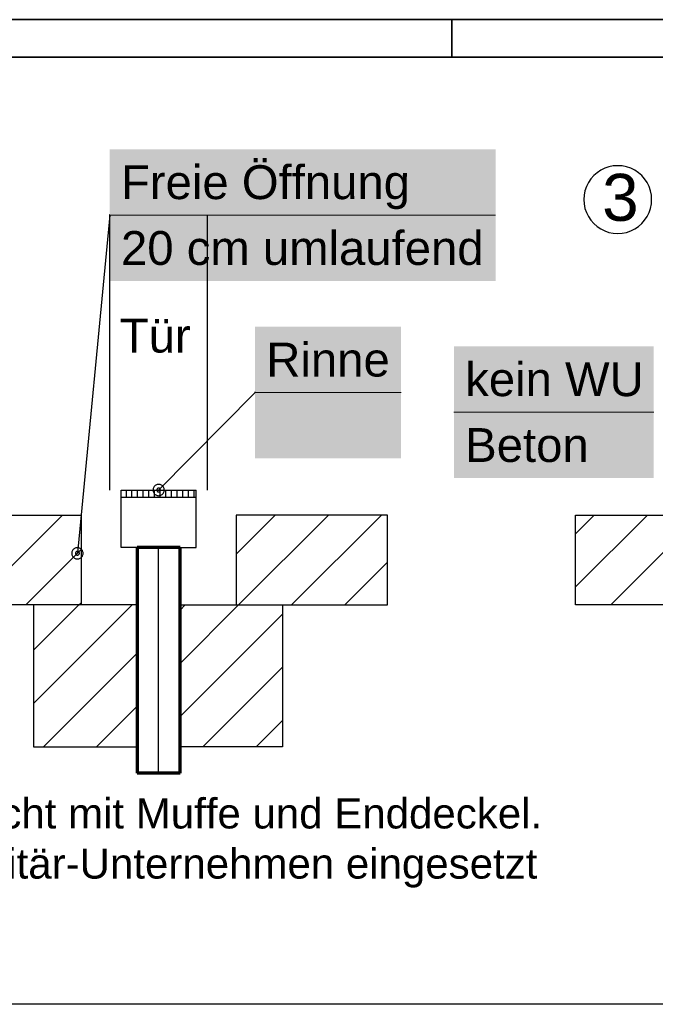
# Model space of a CAD drawing. Extents: x -779 to 790, y -208 to 633.
# Tile 20 of 232: x -627 to -542, y 503 to 633. Entities that reach past the tile are written whole.
import ezdxf
from ezdxf.lldxf.tags import DXFTag

# ---------------------------------------------------------------- set-up
doc = ezdxf.new("R2010")
doc.units = 0
doc.layers.get('0').update_dxf_attribs({"lineweight": 25})
for name, color, linetype, lineweight in [('Rahmen-A0U86KLAPE', 7, 'Continuous', 35), ('X-Rahmen', 7, 'Continuous', 25), ('X_Geometrie', 7, 'Continuous', 25), ('X_Rahmen', 7, 'Continuous', 25), ('X_Text', 7, 'Continuous', 25)]:
    doc.layers.add(name, color=color, linetype=linetype, lineweight=lineweight)
for name, color, linetype, lineweight, true_color in [('S_Mass', 150, 'Continuous', 25, 0x007fff), ('S_Schmutzwasser_Grundleitung', 7, 'Continuous', 70, 0x7f5f00), ('X_Schraffur', 7, 'Continuous', 25, 0xc0c0c0)]:
    doc.layers.add(name, color=color, linetype=linetype, lineweight=lineweight, true_color=true_color)
doc.styles.get("Standard").update_dxf_attribs({"font": 'arial.ttf'})
tags = doc.linetypes.add('fein_strichliert', pattern=[4, 1, -2, 1]).pattern_tags.tags
tags[8:9] = [DXFTag(74, 4), DXFTag(75, 0), DXFTag(340, '0'), DXFTag(46, 0.0), DXFTag(50, 0.0), DXFTag(44, 0.0), DXFTag(45, 0.0)]
tags[6:7] = [DXFTag(74, 4), DXFTag(75, 0), DXFTag(340, '0'), DXFTag(46, 0.0), DXFTag(50, 0.0), DXFTag(44, 0.0), DXFTag(45, 0.0)]
tags[4:5] = [DXFTag(74, 4), DXFTag(75, 0), DXFTag(340, '0'), DXFTag(46, 0.0), DXFTag(50, 0.0), DXFTag(44, 0.0), DXFTag(45, 0.0)]
tags = doc.linetypes.add('STRICHPUNKT2', pattern=[12.7, 6.35, -3.175, 0, -3.175]).pattern_tags.tags
tags[10:11] = [DXFTag(74, 4), DXFTag(75, 0), DXFTag(340, '0'), DXFTag(46, 0.0), DXFTag(50, 0.0), DXFTag(44, 0.0), DXFTag(45, 0.0)]
tags[8:9] = [DXFTag(74, 4), DXFTag(75, 0), DXFTag(340, '0'), DXFTag(46, 0.0), DXFTag(50, 0.0), DXFTag(44, 0.0), DXFTag(45, 0.0)]
tags[6:7] = [DXFTag(74, 4), DXFTag(75, 0), DXFTag(340, '0'), DXFTag(46, 0.0), DXFTag(50, 0.0), DXFTag(44, 0.0), DXFTag(45, 0.0)]
tags[4:5] = [DXFTag(74, 4), DXFTag(75, 0), DXFTag(340, '0'), DXFTag(46, 0.0), DXFTag(50, 0.0), DXFTag(44, 0.0), DXFTag(45, 0.0)]

# ---------------------------------------------------------------- blocks, each defined once
blk = doc.blocks.new('Blockreferenz-A07F5V4KWF', base_point=(-779.5, -207.57))
at = {"layer": 'Rahmen-A0U86KLAPE', "color": 0, "linetype": 'ByBlock', "ltscale": 0.35}
for p, q in [((789.5, 633.43), (-779.5, 633.43)), ((-569.5, 633.43), (-569.5, 628.43)), ((-759.5, 628.43), (784.5, 628.43))]:
    blk.add_line(p, q, dxfattribs=at)
blk = doc.blocks.new('Schraffur-A07F5VLNWF', base_point=(-608.28, 569.88))
at = {"color": 0, "lineweight": -2}
for p, q in [((-608.28, 569.88), (-608.28, 570.88)), ((-607.53, 569.88), (-607.53, 570.88)), ((-606.78, 569.88), (-606.78, 570.88)), ((-606.03, 569.88), (-606.03, 570.88)), ((-605.28, 569.88), (-605.28, 570.88)), ((-604.53, 569.88), (-604.53, 570.88)), ((-603.78, 569.88), (-603.78, 570.88))]:
    blk.add_line(p, q, dxfattribs=at)
blk = doc.blocks.new('Schraffur-A07F5VLPWF', base_point=(-612.78, 569.88))
at = {"color": 0, "lineweight": -2}
for p, q in [((-612.78, 569.88), (-612.78, 570.88)), ((-612.03, 569.88), (-612.03, 570.88)), ((-611.28, 569.88), (-611.28, 570.88)), ((-610.53, 569.88), (-610.53, 570.88)), ((-609.78, 569.88), (-609.78, 570.88)), ((-609.03, 569.88), (-609.03, 570.88))]:
    blk.add_line(p, q, dxfattribs=at)
blk = doc.blocks.new('Einzeiliger Text-A07F5VTRWF', base_point=(-613.66, 589.17))
at = {"color": 0, "lineweight": -2, "insert": (-613.66, 593.67), "char_height": 4.5, "attachment_point": 1}
blk.add_mtext('{\\fArial;Tür}', dxfattribs=at)
blk = doc.blocks.new('Einzeiliger Text-A07F5VU5WF', base_point=(-549.51, 606.68))
at = {"color": 0, "lineweight": -2, "insert": (-549.51, 612.93), "char_height": 6.25, "attachment_point": 1}
blk.add_mtext('{\\fArial;3}', dxfattribs=at)
blk = doc.blocks.new('Kreis-A07F5VU7WF', base_point=(-551.94, 605))
at = {"color": 0, "linetype": 'ByBlock', "lineweight": -2, "ltscale": 0.25}
for p, q in [((-547.43, 614.01), (-548.02, 613.98)), ((-546.85, 613.98), (-547.43, 614.01)), ((-550.62, 612.69), (-551.01, 612.25)), ((-550.18, 613.08), (-550.62, 612.69)), ((-549.69, 613.41), (-550.18, 613.08)), ((-549.16, 613.67), (-549.69, 613.41)), ((-548.6, 613.86), (-549.16, 613.67)), ((-548.02, 613.98), (-548.6, 613.86)), ((-546.27, 613.86), (-546.85, 613.98)), ((-545.71, 613.67), (-546.27, 613.86)), ((-545.18, 613.41), (-545.71, 613.67)), ((-544.69, 613.08), (-545.18, 613.41)), ((-544.25, 612.69), (-544.69, 613.08)), ((-543.86, 612.25), (-544.25, 612.69)), ((-551.34, 611.76), (-551.6, 611.23)), ((-551.01, 612.25), (-551.34, 611.76)), ((-543.53, 611.76), (-543.86, 612.25)), ((-543.27, 611.23), (-543.53, 611.76)), ((-551.9, 610.09), (-551.94, 609.51)), ((-551.79, 610.67), (-551.9, 610.09)), ((-551.6, 611.23), (-551.79, 610.67)), ((-543.08, 610.67), (-543.27, 611.23)), ((-542.96, 610.09), (-543.08, 610.67)), ((-542.93, 609.51), (-542.96, 610.09)), ((-551.94, 609.51), (-551.9, 608.92)), ((-551.9, 608.92), (-551.79, 608.34)), ((-543.08, 608.34), (-542.96, 608.92)), ((-542.96, 608.92), (-542.93, 609.51)), ((-551.79, 608.34), (-551.6, 607.78)), ((-551.6, 607.78), (-551.34, 607.25)), ((-543.53, 607.25), (-543.27, 607.78)), ((-543.27, 607.78), (-543.08, 608.34)), ((-551.34, 607.25), (-551.01, 606.76)), ((-551.01, 606.76), (-550.62, 606.32)), ((-550.62, 606.32), (-550.18, 605.93)), ((-544.69, 605.93), (-544.25, 606.32)), ((-544.25, 606.32), (-543.86, 606.76)), ((-543.86, 606.76), (-543.53, 607.25)), ((-550.18, 605.93), (-549.69, 605.6)), ((-549.69, 605.6), (-549.16, 605.34)), ((-549.16, 605.34), (-548.6, 605.15)), ((-548.6, 605.15), (-548.02, 605.04)), ((-548.02, 605.04), (-547.43, 605)), ((-547.43, 605), (-546.85, 605.04)), ((-546.85, 605.04), (-546.27, 605.15)), ((-546.27, 605.15), (-545.71, 605.34)), ((-545.71, 605.34), (-545.18, 605.6)), ((-545.18, 605.6), (-544.69, 605.93))]:
    blk.add_line(p, q, dxfattribs=at)
blk = doc.blocks.new('Schraffur-A07F5VU9WF', base_point=(-625.11, 536.73))
at = {"color": 0, "lineweight": -2}
for p, q in [((-625.11, 542.51), (-612.01, 555.61)), ((-616.74, 536.73), (-611.34, 542.14))]:
    blk.add_line(p, q, dxfattribs=at)
at = {"color": 0, "linetype": 'fein_strichliert', "lineweight": -2, "ltscale": 0.25}
for p, q in [((-625.08, 549.62), (-619.08, 555.61)), ((-623.81, 536.73), (-611.34, 549.21))]:
    blk.add_line(p, q, dxfattribs=at)
blk = doc.blocks.new('Schraffur-A07F5VUBWF', base_point=(-605.64, 536.73))
at = {"color": 0, "lineweight": -2}
for p, q in [((-605.64, 547.84), (-597.87, 555.61)), ((-602.6, 536.73), (-592, 547.33))]:
    blk.add_line(p, q, dxfattribs=at)
at = {"color": 0, "linetype": 'fein_strichliert', "lineweight": -2, "ltscale": 0.25}
for p, q in [((-605.64, 554.91), (-604.94, 555.61)), ((-605.64, 540.77), (-592, 554.4)), ((-595.53, 536.73), (-592, 540.26))]:
    blk.add_line(p, q, dxfattribs=at)
blk = doc.blocks.new('Schraffur-A07F5VUDWF', base_point=(-598.18, 555.61))
at = {"color": 0, "linetype": 'fein_strichliert', "lineweight": -2, "ltscale": 0.25}
for p, q in [((-598.18, 562.37), (-592.98, 567.56)), ((-590.8, 555.61), (-578.84, 567.56))]:
    blk.add_line(p, q, dxfattribs=at)
at = {"color": 0, "lineweight": -2}
for p, q in [((-597.87, 555.61), (-585.91, 567.56)), ((-583.73, 555.61), (-578.05, 561.28))]:
    blk.add_line(p, q, dxfattribs=at)
blk = doc.blocks.new('Schraffur-A07F5VUFWF', base_point=(-638.92, 555.61))
at = {"color": 0, "lineweight": -2}
for p, q in [((-638.92, 556.98), (-628.34, 567.56)), ((-626.15, 555.61), (-618.8, 562.96))]:
    blk.add_line(p, q, dxfattribs=at)
at = {"color": 0, "linetype": 'fein_strichliert', "lineweight": -2, "ltscale": 0.25}
for p, q in [((-638.92, 564.05), (-635.41, 567.56)), ((-633.22, 555.61), (-621.27, 567.56)), ((-619.08, 555.61), (-618.8, 555.89))]:
    blk.add_line(p, q, dxfattribs=at)
blk = doc.blocks.new('Schraffur-A07F5VUJWF', base_point=(-553.05, 555.61))
at = {"color": 0, "lineweight": -2}
for p, q in [((-553.05, 558), (-543.49, 567.56)), ((-541.3, 555.61), (-532.93, 563.98))]:
    blk.add_line(p, q, dxfattribs=at)
at = {"color": 0, "linetype": 'fein_strichliert', "lineweight": -2, "ltscale": 0.25}
for p, q in [((-553.05, 565.07), (-550.56, 567.56)), ((-548.37, 555.61), (-536.42, 567.56)), ((-534.23, 555.61), (-532.93, 556.91))]:
    blk.add_line(p, q, dxfattribs=at)

msp = doc.modelspace()

# ---------------------------------------------------------------- linework, layer by layer
at = {"layer": 'S_Mass'}
for p, q in [((-615, 607.46), (-615.01, 607.46)), ((-615.01, 607.46), (-615.01, 607.46)), ((-615.01, 607.46), (-615.01, 607.46)), ((-615.01, 607.46), (-615.01, 607.45)), ((-615.01, 607.45), (-615.01, 607.45)), ((-614.99, 607.47), (-615, 607.47)), ((-615, 607.47), (-615, 607.47)), ((-615, 607.47), (-615, 607.47)), ((-615, 607.47), (-615, 607.46)), ((-614.98, 607.47), (-614.99, 607.47)), ((-614.99, 607.47), (-614.99, 607.47)), ((-614.99, 607.47), (-614.99, 607.47)), ((-614.97, 607.47), (-614.98, 607.47)), ((-614.98, 607.47), (-614.98, 607.47)), ((-614.98, 607.47), (-614.98, 607.47)), ((-614.97, 607.46), (-614.97, 607.47)), ((-614.97, 607.47), (-614.97, 607.47)), ((-614.96, 607.46), (-614.97, 607.46)), ((-614.97, 607.46), (-614.97, 607.46)), ((-614.97, 607.46), (-614.97, 607.46)), ((-614.96, 607.45), (-614.96, 607.46)), ((-614.96, 607.45), (-614.96, 607.45)), ((-614.99, 607.45), (-619.28, 562.48)), ((-615.01, 607.45), (-615.01, 607.45)), ((-615.01, 607.45), (-615.01, 607.44)), ((-615.01, 607.44), (-615.01, 607.44)), ((-615.01, 607.44), (-615.01, 607.44)), ((-615.01, 607.44), (-615.01, 607.43)), ((-615.01, 607.43), (-615.01, 607.43)), ((-615.01, 607.43), (-615, 607.43)), ((-615, 607.43), (-615, 607.43)), ((-615, 607.43), (-615, 607.42)), ((-615, 607.42), (-615, 607.42)), ((-615, 607.42), (-614.99, 607.42)), ((-614.99, 607.42), (-614.99, 607.42)), ((-614.99, 607.42), (-614.99, 607.42)), ((-614.99, 607.42), (-614.98, 607.42)), ((-614.98, 607.42), (-614.98, 607.42)), ((-614.98, 607.42), (-614.98, 607.42)), ((-614.98, 607.42), (-614.97, 607.42)), ((-614.97, 607.43), (-614.96, 607.44)), ((-614.97, 607.42), (-614.97, 607.43)), ((-614.97, 607.43), (-614.97, 607.43)), ((-614.97, 607.43), (-614.97, 607.43)), ((-614.97, 607.43), (-614.97, 607.43)), ((-614.96, 607.45), (-614.96, 607.45)), ((-614.96, 607.44), (-614.96, 607.45)), ((-614.96, 607.44), (-614.96, 607.44)), ((-614.96, 607.44), (-614.96, 607.44)), ((-595.67, 583.86), (-608.49, 570.88)), ((-595.68, 583.88), (-595.69, 583.87)), ((-595.69, 583.87), (-595.69, 583.87)), ((-595.69, 583.87), (-595.69, 583.87)), ((-595.69, 583.87), (-595.69, 583.87)), ((-595.69, 583.87), (-595.69, 583.86)), ((-595.69, 583.86), (-595.69, 583.86)), ((-595.69, 583.86), (-595.69, 583.86)), ((-595.69, 583.86), (-595.69, 583.85)), ((-595.69, 583.85), (-595.69, 583.85)), ((-595.69, 583.85), (-595.69, 583.85)), ((-595.69, 583.85), (-595.69, 583.84)), ((-595.69, 583.84), (-595.68, 583.84)), ((-595.67, 583.88), (-595.68, 583.88)), ((-595.68, 583.88), (-595.68, 583.88)), ((-595.68, 583.88), (-595.68, 583.88)), ((-595.68, 583.84), (-595.68, 583.84)), ((-595.68, 583.84), (-595.68, 583.84)), ((-595.68, 583.84), (-595.67, 583.84)), ((-595.66, 583.88), (-595.67, 583.88)), ((-595.67, 583.88), (-595.67, 583.88)), ((-595.67, 583.88), (-595.67, 583.88)), ((-595.67, 583.88), (-595.67, 583.88)), ((-595.67, 583.84), (-595.67, 583.84)), ((-595.67, 583.84), (-595.67, 583.83)), ((-595.67, 583.83), (-595.67, 583.83)), ((-595.67, 583.83), (-595.66, 583.83)), ((-595.65, 583.88), (-595.66, 583.88)), ((-595.66, 583.88), (-595.66, 583.88)), ((-595.66, 583.88), (-595.66, 583.88)), ((-595.66, 583.83), (-595.66, 583.84)), ((-595.66, 583.84), (-595.66, 583.84)), ((-595.66, 583.84), (-595.65, 583.84)), ((-595.65, 583.87), (-595.65, 583.88)), ((-595.65, 583.88), (-595.65, 583.88)), ((-595.65, 583.88), (-595.65, 583.88)), ((-595.64, 583.87), (-595.65, 583.87)), ((-595.65, 583.84), (-595.64, 583.85)), ((-595.65, 583.84), (-595.65, 583.84)), ((-595.65, 583.84), (-595.65, 583.84)), ((-595.65, 583.84), (-595.65, 583.84)), ((-595.64, 583.86), (-595.64, 583.87)), ((-595.64, 583.87), (-595.64, 583.87)), ((-595.64, 583.87), (-595.64, 583.87)), ((-595.64, 583.86), (-595.64, 583.86)), ((-595.64, 583.85), (-595.64, 583.86)), ((-595.64, 583.86), (-595.64, 583.86)), ((-595.64, 583.85), (-595.64, 583.85)), ((-595.64, 583.85), (-595.64, 583.85)), ((-609.23, 570.98), (-609.24, 570.88)), ((-609.24, 570.88), (-609.23, 570.79)), ((-609.21, 571.08), (-609.23, 570.98)), ((-609.18, 571.17), (-609.21, 571.08)), ((-609.14, 571.26), (-609.18, 571.17)), ((-609.08, 571.34), (-609.14, 571.26)), ((-609.02, 571.41), (-609.08, 571.34)), ((-608.94, 571.48), (-609.02, 571.41)), ((-608.86, 571.53), (-608.94, 571.48)), ((-608.77, 571.58), (-608.86, 571.53)), ((-608.68, 571.61), (-608.77, 571.58)), ((-608.73, 570.92), (-608.74, 570.88)), ((-608.74, 570.88), (-608.73, 570.85)), ((-608.72, 570.98), (-608.73, 570.95)), ((-608.73, 570.95), (-608.73, 570.92)), ((-608.73, 570.85), (-608.73, 570.82)), ((-608.73, 570.82), (-608.72, 570.79)), ((-608.7, 571.01), (-608.72, 570.98)), ((-608.69, 571.04), (-608.7, 571.01)), ((-608.66, 571.06), (-608.69, 571.04)), ((-608.58, 571.63), (-608.68, 571.61)), ((-608.64, 571.08), (-608.66, 571.06)), ((-608.61, 571.1), (-608.64, 571.08)), ((-608.58, 571.12), (-608.61, 571.1)), ((-608.49, 571.63), (-608.58, 571.63)), ((-608.55, 571.13), (-608.58, 571.12)), ((-608.52, 571.13), (-608.55, 571.13)), ((-608.49, 571.13), (-608.52, 571.13)), ((-608.39, 571.63), (-608.49, 571.63)), ((-608.45, 571.13), (-608.49, 571.13)), ((-608.42, 571.13), (-608.45, 571.13)), ((-608.39, 571.12), (-608.42, 571.13)), ((-608.29, 571.61), (-608.39, 571.63)), ((-608.36, 571.1), (-608.39, 571.12)), ((-608.33, 571.08), (-608.36, 571.1)), ((-608.31, 571.06), (-608.33, 571.08)), ((-608.29, 571.04), (-608.31, 571.06)), ((-608.2, 571.58), (-608.29, 571.61)), ((-608.27, 571.01), (-608.29, 571.04)), ((-608.26, 570.98), (-608.27, 571.01)), ((-608.25, 570.95), (-608.26, 570.98)), ((-608.26, 570.79), (-608.25, 570.82)), ((-608.24, 570.92), (-608.25, 570.95)), ((-608.25, 570.82), (-608.24, 570.85)), ((-608.24, 570.88), (-608.24, 570.92)), ((-608.24, 570.85), (-608.24, 570.88)), ((-608.11, 571.53), (-608.2, 571.58)), ((-608.03, 571.48), (-608.11, 571.53)), ((-607.96, 571.41), (-608.03, 571.48)), ((-607.89, 571.34), (-607.96, 571.41)), ((-607.84, 571.26), (-607.89, 571.34)), ((-607.79, 571.17), (-607.84, 571.26)), ((-607.76, 571.08), (-607.79, 571.17)), ((-607.74, 570.98), (-607.76, 571.08)), ((-607.74, 570.88), (-607.74, 570.98)), ((-607.74, 570.79), (-607.74, 570.88)), ((-609.23, 570.79), (-609.21, 570.69)), ((-609.21, 570.69), (-609.18, 570.6)), ((-609.18, 570.6), (-609.14, 570.51)), ((-609.14, 570.51), (-609.08, 570.43)), ((-609.08, 570.43), (-609.02, 570.35)), ((-609.02, 570.35), (-608.94, 570.29)), ((-608.94, 570.29), (-608.86, 570.23)), ((-608.86, 570.23), (-608.77, 570.19)), ((-608.77, 570.19), (-608.68, 570.16)), ((-608.72, 570.79), (-608.7, 570.76)), ((-608.7, 570.76), (-608.69, 570.73)), ((-608.69, 570.73), (-608.66, 570.71)), ((-608.68, 570.16), (-608.58, 570.14)), ((-608.66, 570.71), (-608.64, 570.69)), ((-608.64, 570.69), (-608.61, 570.67)), ((-608.61, 570.67), (-608.58, 570.65)), ((-608.58, 570.65), (-608.55, 570.64)), ((-608.58, 570.14), (-608.49, 570.13)), ((-608.55, 570.64), (-608.52, 570.64)), ((-608.52, 570.64), (-608.49, 570.63)), ((-608.49, 570.63), (-608.45, 570.64)), ((-608.49, 570.13), (-608.39, 570.14)), ((-608.45, 570.64), (-608.42, 570.64)), ((-608.42, 570.64), (-608.39, 570.65)), ((-608.39, 570.65), (-608.36, 570.67)), ((-608.39, 570.14), (-608.29, 570.16)), ((-608.36, 570.67), (-608.33, 570.69)), ((-608.33, 570.69), (-608.31, 570.71)), ((-608.31, 570.71), (-608.29, 570.73)), ((-608.29, 570.73), (-608.27, 570.76)), ((-608.29, 570.16), (-608.2, 570.19)), ((-608.27, 570.76), (-608.26, 570.79)), ((-608.2, 570.19), (-608.11, 570.23)), ((-608.11, 570.23), (-608.03, 570.29)), ((-608.03, 570.29), (-607.96, 570.35)), ((-607.96, 570.35), (-607.89, 570.43)), ((-607.89, 570.43), (-607.84, 570.51)), ((-607.84, 570.51), (-607.79, 570.6)), ((-607.79, 570.6), (-607.76, 570.69)), ((-607.76, 570.69), (-607.74, 570.79)), ((-619.81, 563.01), (-619.88, 562.94)), ((-619.74, 563.07), (-619.81, 563.01)), ((-619.66, 563.13), (-619.74, 563.07)), ((-619.57, 563.17), (-619.66, 563.13)), ((-619.48, 563.2), (-619.57, 563.17)), ((-619.38, 563.22), (-619.48, 563.2)), ((-619.28, 563.23), (-619.38, 563.22)), ((-619.18, 563.22), (-619.28, 563.23)), ((-619.09, 563.2), (-619.18, 563.22)), ((-619, 563.17), (-619.09, 563.2)), ((-618.91, 563.13), (-619, 563.17)), ((-618.83, 563.07), (-618.91, 563.13)), ((-618.75, 563.01), (-618.83, 563.07)), ((-618.69, 562.94), (-618.75, 563.01)), ((-620.01, 562.67), (-620.03, 562.58)), ((-620.03, 562.58), (-620.03, 562.48)), ((-620.03, 562.48), (-620.03, 562.38)), ((-620.03, 562.38), (-620.01, 562.28)), ((-619.98, 562.77), (-620.01, 562.67)), ((-620.01, 562.28), (-619.98, 562.19)), ((-619.93, 562.85), (-619.98, 562.77)), ((-619.98, 562.19), (-619.93, 562.1)), ((-619.88, 562.94), (-619.93, 562.85)), ((-619.93, 562.1), (-619.88, 562.02)), ((-619.88, 562.02), (-619.81, 561.95)), ((-619.81, 561.95), (-619.74, 561.88)), ((-619.74, 561.88), (-619.66, 561.83)), ((-619.66, 561.83), (-619.57, 561.79)), ((-619.57, 561.79), (-619.48, 561.75)), ((-619.52, 562.54), (-619.53, 562.51)), ((-619.53, 562.51), (-619.53, 562.48)), ((-619.53, 562.48), (-619.53, 562.45)), ((-619.53, 562.45), (-619.52, 562.41)), ((-619.51, 562.57), (-619.52, 562.54)), ((-619.52, 562.41), (-619.51, 562.38)), ((-619.5, 562.6), (-619.51, 562.57)), ((-619.51, 562.38), (-619.5, 562.35)), ((-619.48, 562.63), (-619.5, 562.6)), ((-619.5, 562.35), (-619.48, 562.33)), ((-619.46, 562.66), (-619.48, 562.63)), ((-619.48, 562.33), (-619.46, 562.3)), ((-619.48, 561.75), (-619.38, 561.74)), ((-619.43, 562.68), (-619.46, 562.66)), ((-619.46, 562.3), (-619.43, 562.28)), ((-619.41, 562.7), (-619.43, 562.68)), ((-619.43, 562.28), (-619.41, 562.26)), ((-619.38, 562.71), (-619.41, 562.7)), ((-619.41, 562.26), (-619.38, 562.25)), ((-619.35, 562.72), (-619.38, 562.71)), ((-619.38, 562.25), (-619.35, 562.24)), ((-619.38, 561.74), (-619.28, 561.73)), ((-619.32, 562.73), (-619.35, 562.72)), ((-619.35, 562.24), (-619.32, 562.23)), ((-619.28, 562.73), (-619.32, 562.73)), ((-619.32, 562.23), (-619.28, 562.23)), ((-619.25, 562.73), (-619.28, 562.73)), ((-619.28, 562.23), (-619.25, 562.23)), ((-619.28, 561.73), (-619.18, 561.74)), ((-619.22, 562.72), (-619.25, 562.73)), ((-619.25, 562.23), (-619.22, 562.24)), ((-619.19, 562.71), (-619.22, 562.72)), ((-619.22, 562.24), (-619.19, 562.25)), ((-619.16, 562.7), (-619.19, 562.71)), ((-619.19, 562.25), (-619.16, 562.26)), ((-619.18, 561.74), (-619.09, 561.75)), ((-619.13, 562.68), (-619.16, 562.7)), ((-619.16, 562.26), (-619.13, 562.28)), ((-619.11, 562.66), (-619.13, 562.68)), ((-619.13, 562.28), (-619.11, 562.3)), ((-619.08, 562.63), (-619.11, 562.66)), ((-619.11, 562.3), (-619.08, 562.33)), ((-619.09, 561.75), (-619, 561.79)), ((-619.07, 562.6), (-619.08, 562.63)), ((-619.08, 562.33), (-619.07, 562.35)), ((-619.05, 562.57), (-619.07, 562.6)), ((-619.07, 562.35), (-619.05, 562.38)), ((-619.04, 562.54), (-619.05, 562.57)), ((-619.05, 562.38), (-619.04, 562.41)), ((-619.03, 562.51), (-619.04, 562.54)), ((-619.04, 562.41), (-619.03, 562.45)), ((-619.03, 562.48), (-619.03, 562.51)), ((-619.03, 562.45), (-619.03, 562.48)), ((-619, 561.79), (-618.91, 561.83)), ((-618.91, 561.83), (-618.83, 561.88)), ((-618.83, 561.88), (-618.75, 561.95)), ((-618.75, 561.95), (-618.69, 562.02)), ((-618.63, 562.85), (-618.69, 562.94)), ((-618.69, 562.02), (-618.63, 562.1)), ((-618.59, 562.77), (-618.63, 562.85)), ((-618.63, 562.1), (-618.59, 562.19)), ((-618.56, 562.67), (-618.59, 562.77)), ((-618.59, 562.19), (-618.56, 562.28)), ((-618.54, 562.58), (-618.56, 562.67)), ((-618.56, 562.28), (-618.54, 562.38)), ((-618.53, 562.48), (-618.54, 562.58)), ((-618.54, 562.38), (-618.53, 562.48))]:
    msp.add_line(p, q, dxfattribs=at)
at = {"layer": 'S_Mass', "lineweight": 18}
for p, q in [((-614.99, 607.45), (-563.67, 607.45)), ((-595.67, 583.86), (-576.25, 583.86)), ((-569.22, 581.24), (-542.64, 581.24))]:
    msp.add_line(p, q, dxfattribs=at)
at = {"layer": 'S_Mass', "color": 7, "true_color": 0xffffff}
for points in [[(-614.99, 598.7), (-563.67, 598.7), (-614.99, 616.2)], [(-563.67, 598.7), (-614.99, 616.2), (-563.67, 616.2)], [(-595.67, 575.11), (-576.25, 575.11), (-595.67, 592.61)], [(-576.25, 575.11), (-595.67, 592.61), (-576.25, 592.61)], [(-569.22, 572.49), (-542.64, 572.49), (-569.22, 589.99)], [(-542.64, 572.49), (-569.22, 589.99), (-542.64, 589.99)]]:
    msp.add_solid(points, dxfattribs=at)
at = {"layer": 'S_Schmutzwasser_Grundleitung'}
for p, q in [((-611.34, 563.23), (-611.34, 533.23)), ((-609.67, 563.23), (-611.34, 563.23)), ((-607.31, 563.23), (-609.67, 563.23)), ((-605.64, 563.23), (-607.31, 563.23)), ((-605.64, 533.23), (-605.64, 563.23)), ((-609.67, 533.23), (-611.34, 533.23)), ((-607.31, 533.23), (-609.67, 533.23)), ((-605.64, 533.23), (-607.31, 533.23))]:
    msp.add_line(p, q, dxfattribs=at)
at = {"layer": 'S_Schmutzwasser_Grundleitung', "linetype": 'STRICHPUNKT2', "lineweight": 25, "ltscale": 0.25}
msp.add_line((-608.49, 533.23), (-608.49, 563.23), dxfattribs=at)
at = {"layer": 'X-Rahmen', "ltscale": 0.25}
for p, q in [((-614.99, 570.88), (-614.99, 607.45)), ((-601.99, 570.88), (-601.99, 607.45)), ((-613.49, 563.23), (-613.49, 570.88)), ((-613.49, 570.88), (-603.49, 570.88)), ((-603.49, 563.23), (-603.49, 570.88)), ((-603.49, 569.88), (-613.49, 569.88)), ((-638.92, 567.56), (-618.8, 567.56)), ((-618.8, 567.56), (-618.8, 555.61)), ((-578.05, 567.56), (-598.18, 567.56)), ((-598.18, 567.56), (-598.18, 555.61)), ((-578.05, 555.61), (-578.05, 567.56)), ((-578.05, 555.88), (-578.05, 567.56)), ((-578.05, 555.88), (-578.05, 567.56)), ((-578.05, 555.61), (-578.05, 567.56)), ((-553.05, 555.61), (-553.05, 567.56)), ((-553.05, 555.88), (-553.05, 567.56)), ((-553.05, 555.88), (-553.05, 567.56)), ((-553.05, 555.61), (-553.05, 567.56)), ((-553.05, 567.56), (-532.93, 567.56)), ((-611.34, 563.23), (-613.49, 563.23)), ((-605.64, 563.23), (-603.49, 563.23)), ((-611.34, 555.61), (-638.92, 555.61)), ((-625.13, 555.61), (-625.13, 536.73)), ((-605.64, 555.61), (-578.05, 555.61)), ((-592, 555.61), (-592, 543.39)), ((-525.27, 555.61), (-553.05, 555.61)), ((-592, 543.39), (-592, 536.73)), ((-625.13, 536.73), (-611.34, 536.73)), ((-592, 536.73), (-605.64, 536.73))]:
    msp.add_line(p, q, dxfattribs=at)
at = {"layer": 'X_Geometrie', "ltscale": 0.25}
msp.add_line((-429.11, 502.51), (-759.5, 502.51), dxfattribs=at)

# ---------------------------------------------------------------- block references
at = {"layer": 'X-Rahmen', "ltscale": 0.25}
msp.add_blockref('Kreis-A07F5VU7WF', (-551.94, 605), dxfattribs=at)
at = {"layer": 'X_Rahmen', "ltscale": 0.25}
msp.add_blockref('Blockreferenz-A07F5V4KWF', (-779.5, -207.57), dxfattribs=at)
at = {"layer": 'X_Schraffur', "ltscale": 0.25}
for name, p in [('Schraffur-A07F5VLPWF', (-612.78, 569.88)), ('Schraffur-A07F5VLNWF', (-608.28, 569.88)), ('Schraffur-A07F5VUFWF', (-638.92, 555.61)), ('Schraffur-A07F5VUDWF', (-598.18, 555.61)), ('Schraffur-A07F5VUJWF', (-553.05, 555.61)), ('Schraffur-A07F5VU9WF', (-625.11, 536.73)), ('Schraffur-A07F5VUBWF', (-605.64, 536.73))]:
    msp.add_blockref(name, p, dxfattribs=at)
at = {"layer": 'X_Text', "ltscale": 0.25}
for name, p in [('Einzeiliger Text-A07F5VU5WF', (-549.51, 606.68)), ('Einzeiliger Text-A07F5VTRWF', (-613.66, 589.17))]:
    msp.add_blockref(name, p, dxfattribs=at)

# ---------------------------------------------------------------- texts
at = {"layer": 'S_Mass', "char_height": 4.5, "attachment_point": 1}
for s, insert in [('{\\fArial;Freie Öffnung }', (-613.49, 614.07)), ('{\\fArial;20 cm umlaufend}', (-613.49, 605.32)), ('{\\fArial;Rinne}', (-594.17, 590.48)), ('{\\fArial;kein WU}', (-567.72, 587.87)), ('{\\fArial;Beton}', (-567.72, 579.12))]:
    msp.add_mtext(s, dxfattribs=dict(at, insert=insert))
at = {"layer": 'X_Text', "ltscale": 0.25, "insert": (-737.31, 529.89), "char_height": 4, "width": 182.5111, "attachment_point": 1}
msp.add_mtext('Grundleitung endet OK der Sauberkeitsschicht mit Muffe und Enddeckel. \\PDer Ablaufkörper wird später durch das Sanitär-Unternehmen eingesetzt', dxfattribs=at)

doc.saveas('drawing.dxf')
